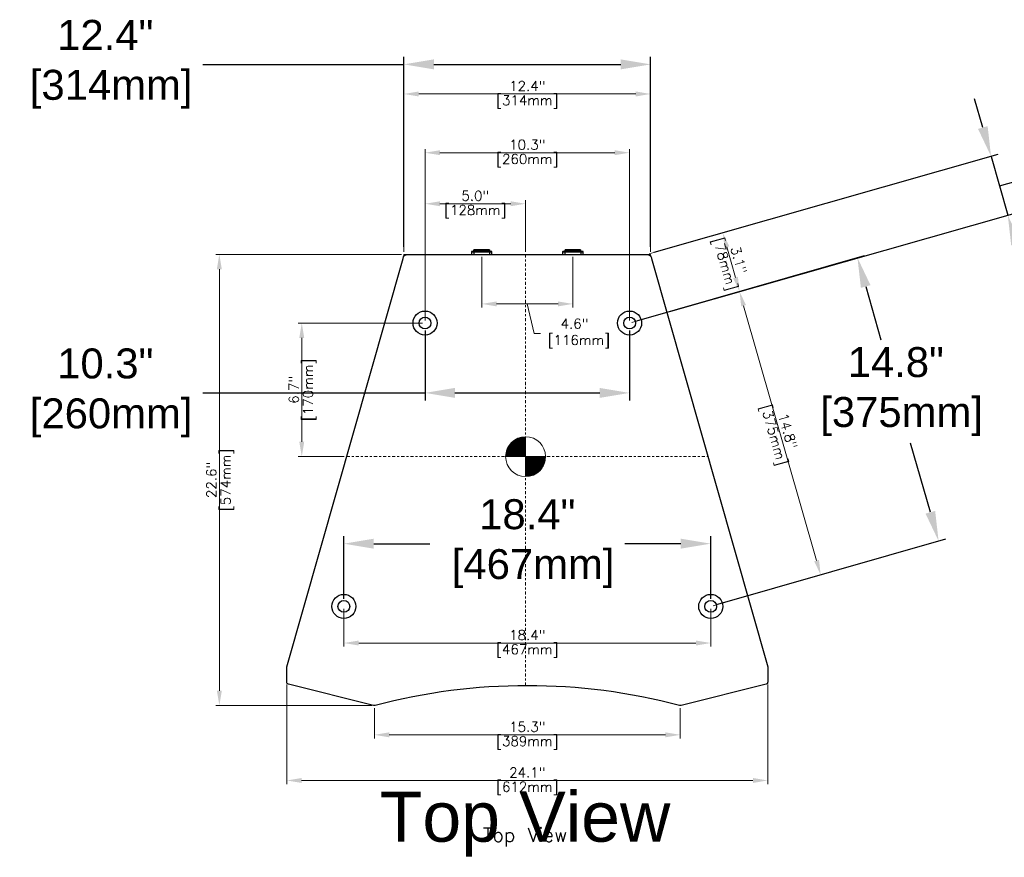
# Model space of a CAD drawing. Extents: x -9 to 148, y 19 to 136.
# Tile 2 of 4: x 24 to 73, y 94 to 136. Entities that reach past the tile are written whole.
import ezdxf
from ezdxf.enums import TextEntityAlignment as Align

# ---------------------------------------------------------------- set-up
doc = ezdxf.new("R2010")
doc.units = 0
doc.header["$LTSCALE"] = 0.125
doc.header["$MEASUREMENT"] = 0
doc.linetypes.add('CENTER', pattern=[2, 1.25, -0.25, 0.25, -0.25])
doc.layers.get('0').update_dxf_attribs({"linetype": 'CONTINUOUS'})
doc.layers.get('DEFPOINTS').update_dxf_attribs({"linetype": 'CONTINUOUS'})
for name, color, linetype, lineweight in [('es-device', 1, 'CONTINUOUS', 25), ('ES-DEVICE-WEB', 7, 'CONTINUOUS', 25), ('es-dimension', 7, 'CONTINUOUS', 5), ('ES-DIMENSION-WEB', 7, 'CONTINUOUS', 15), ('es-text', 5, 'CONTINUOUS', 5)]:
    doc.layers.add(name, color=color, linetype=linetype, lineweight=lineweight)
doc.layers.add('ES-TEXT-WEB', color=7, linetype='CONTINUOUS')
doc.styles.get("Standard").update_dxf_attribs({"font": 'txt.shx'})
doc.styles.add('TrueType', font='ARIALUNI.TTF')
doc.dimstyles.get("Standard").update_dxf_attribs({"dimscale": 0, "dimtxt": 0.4925, "dimasz": 0.7425, "dimexe": 0.18, "dimexo": 0.125, "dimgap": 0.1525, "dimtad": 0, "dimdec": 1, "dimzin": 0, "dimdsep": 46, "dimtxsty": 'Standard', "dimcen": 0, "dimclrd": 256, "dimclre": 256, "dimadec": 0, "dimazin": 0, "dimtfac": 1, "dimtdec": 1, "dimtofl": 0, "dimtmove": 1, "dimatfit": 3, "dimfxl": 0, "dimtolj": 1, "dimtzin": 0, "dimlwd": -1, "dimlwe": -1, "dimarcsym": 0})
doc.dimstyles.new('TrueType', dxfattribs={"dimscale": 1.5, "dimtxt": 1, "dimasz": 1, "dimexe": 0.25, "dimexo": 0.25, "dimgap": 0.25, "dimtad": 0, "dimtih": 1, "dimtoh": 1, "dimdec": 1, "dimzin": 0, "dimdsep": 46, "dimtxsty": 'TrueType', "dimcen": 0, "dimadec": 0, "dimazin": 0, "dimtfac": 1, "dimtdec": 1, "dimtofl": 0, "dimtmove": 1, "dimatfit": 3, "dimfxl": 0, "dimtolj": 1, "dimtzin": 0, "dimarcsym": 0})

# ---------------------------------------------------------------- blocks, each defined once
blk = doc.blocks.new('*D5')
at = {"layer": 'DEFPOINTS', "color": 0}
for p in [(58.787, 109.542), (40.402, 106.401), (58.787, 106.401)]:
    blk.add_point(p, dxfattribs=at)
at = {"layer": 'ES-DIMENSION-WEB', "color": 0, "lineweight": -2}
for p, q in [((40.402, 106.776), (40.402, 109.917)), ((58.787, 106.776), (58.787, 109.917)), ((41.902, 109.542), (44.704, 109.542)), ((57.287, 109.542), (54.485, 109.542))]:
    blk.add_line(p, q, dxfattribs=at)
at = {"layer": 'ES-DIMENSION-WEB', "color": 0}
for points in [[(41.902, 109.792), (41.902, 109.292), (40.402, 109.542)], [(57.287, 109.792), (57.287, 109.292), (58.787, 109.542)]]:
    blk.add_solid(points, dxfattribs=at)
at = {"layer": 'ES-DIMENSION-WEB', "color": 0, "insert": (49.595, 109.542), "char_height": 1.5, "attachment_point": 5, "style": 'TrueType'}
blk.add_mtext('\\A1;18.4"\\P [467mm]', dxfattribs=at)
blk = doc.blocks.new('*D6')
at = {"layer": 'DEFPOINTS', "color": 0}
for p in [(44.469, 120.594), (54.721, 120.594), (54.721, 117.094)]:
    blk.add_point(p, dxfattribs=at)
at = {"layer": 'ES-DIMENSION-WEB', "color": 0, "lineweight": -2}
for p, q in [((44.469, 120.219), (44.469, 116.719)), ((54.721, 120.219), (54.721, 116.719)), ((33.337, 117.094), (44.469, 117.094)), ((45.969, 117.094), (53.221, 117.094))]:
    blk.add_line(p, q, dxfattribs=at)
at = {"layer": 'ES-DIMENSION-WEB', "color": 0}
for points in [[(45.969, 117.344), (45.969, 116.844), (44.469, 117.094)], [(53.221, 117.344), (53.221, 116.844), (54.721, 117.094)]]:
    blk.add_solid(points, dxfattribs=at)
at = {"layer": 'ES-DIMENSION-WEB', "color": 0, "insert": (28.446, 117.094), "char_height": 1.5, "attachment_point": 5, "style": 'TrueType'}
blk.add_mtext('\\A1;10.3"\\P [260mm]', dxfattribs=at)
blk = doc.blocks.new('*D7')
at = {"layer": 'DEFPOINTS', "color": 0}
for p in [(55.776, 133.551), (43.413, 124.034), (55.776, 124.034)]:
    blk.add_point(p, dxfattribs=at)
at = {"layer": 'ES-DIMENSION-WEB', "color": 0, "lineweight": -2}
for p, q in [((43.413, 124.409), (43.413, 133.926)), ((55.776, 124.409), (55.776, 133.926)), ((33.337, 133.551), (43.413, 133.551)), ((44.913, 133.551), (54.276, 133.551))]:
    blk.add_line(p, q, dxfattribs=at)
at = {"layer": 'ES-DIMENSION-WEB', "color": 0}
for points in [[(44.913, 133.801), (44.913, 133.301), (43.413, 133.551)], [(54.276, 133.801), (54.276, 133.301), (55.776, 133.551)]]:
    blk.add_solid(points, dxfattribs=at)
at = {"layer": 'ES-DIMENSION-WEB', "color": 0, "insert": (28.446, 133.551), "char_height": 1.5, "attachment_point": 5, "style": 'TrueType'}
blk.add_mtext('\\A1;12.4"\\P [314mm]', dxfattribs=at)
blk = doc.blocks.new('COG')
h = blk.add_hatch()
h.set_pattern_fill('ANSI31', color=256, scale=0.1, style=0)
h.set_pattern_definition([(45, (41.252907, -178.948929), (-0.0088388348, 0.0088388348), [])])
h.paths.add_polyline_path([(0.707, 0.707, 0.198912), (0, 1), (0, 0)])
h.paths.add_polyline_path([(0, 1, 0.198912), (-0.707, 0.707), (0, 0)])
h.paths.add_polyline_path([(0, 0), (-0.707, -0.707, 0.198912), (0, -1)])
h.paths.add_polyline_path([(0, 0), (0, -1, 0.198912), (0.707, -0.707)])
for p, q in [((-0.707, -0.707), (0.707, 0.707)), ((0.707, -0.707), (-0.707, 0.707))]:
    blk.add_line(p, q)
blk.add_circle((0, 0), 1)
blk = doc.blocks.new('*D8')
at = {"layer": 'DEFPOINTS', "color": 0}
for p in [(73.675, 125.991), (55.587, 124.034), (56.428, 121.08)]:
    blk.add_point(p, dxfattribs=at)
at = {"layer": 'ES-DIMENSION-WEB', "color": 0, "lineweight": -2}
for p, q in [((72.424, 130.387), (72.013, 131.83)), ((55.948, 124.136), (73.195, 129.047)), ((72.835, 128.944), (73.675, 125.991)), ((73.255, 127.467), (77.843, 128.774)), ((77.843, 128.774), (85.294, 128.774)), ((56.789, 121.183), (74.036, 126.093)), ((74.086, 124.548), (74.497, 123.105))]:
    blk.add_line(p, q, dxfattribs=at)
at = {"layer": 'ES-DIMENSION-WEB', "color": 0}
for points in [[(72.664, 130.455), (72.183, 130.318), (72.835, 128.944)], [(74.327, 124.617), (73.846, 124.48), (73.675, 125.991)]]:
    blk.add_solid(points, dxfattribs=at)
at = {"layer": 'ES-DIMENSION-WEB', "color": 0, "char_height": 1.5, "attachment_point": 5, "style": 'TrueType'}
for s, insert in [('\\A1;3.1"', (79.956, 129.915)), ('\\A1;[78mm]', (81.568, 127.436))]:
    blk.add_mtext(s, dxfattribs=dict(at, insert=insert))
blk = doc.blocks.new('*D9')
at = {"layer": 'DEFPOINTS', "color": 0}
for p in [(66.14, 123.866), (54.721, 120.594), (58.787, 106.401)]:
    blk.add_point(p, dxfattribs=at)
at = {"layer": 'ES-DIMENSION-WEB', "color": 0, "lineweight": -2}
for p, q in [((55.081, 120.697), (66.5, 123.97)), ((66.553, 122.424), (67.319, 119.752)), ((69.794, 111.116), (68.804, 114.57)), ((59.148, 106.505), (70.567, 109.777))]:
    blk.add_line(p, q, dxfattribs=at)
at = {"layer": 'ES-DIMENSION-WEB', "color": 0}
for points in [[(66.793, 122.493), (66.313, 122.355), (66.14, 123.866)], [(70.034, 111.184), (69.553, 111.047), (70.207, 109.674)]]:
    blk.add_solid(points, dxfattribs=at)
at = {"layer": 'ES-DIMENSION-WEB', "color": 0, "insert": (68.061, 117.161), "char_height": 1.5, "attachment_point": 5, "style": 'TrueType'}
blk.add_mtext('\\A1;14.8"\\P [375mm]', dxfattribs=at)
blk = doc.blocks.new('NL-4-side')
for p, q in [((-0.512, 0.135), (0.512, 0.135)), ((-0.396, 0.149), (-0.396, 0)), ((0.39, 0.225), (-0.39, 0.225)), ((0.396, 0.149), (0.396, 0))]:
    blk.add_line(p, q)
at = {"flags": 128}
blk.add_lwpolyline([(-0.512, 0), (0.512, 0), (0.512, 0.135, 0.414214), (0.499, 0.149), (-0.499, 0.149, 0.414214), (-0.512, 0.135)], format="xyb", close=True, dxfattribs=at)
blk.add_lwpolyline([(-0.39, 0.149), (-0.39, 0.225, -0.414214), (-0.383, 0.231), (0.383, 0.231, -0.414214), (0.39, 0.225), (0.39, 0.149)], format="xyb", dxfattribs=at)
blk = doc.blocks.new('*D29')
at = {"layer": 'DEFPOINTS', "color": 0, "ltscale": 0.0125}
for p in [(40.402, 106.401), (58.787, 106.401), (58.787, 104.566)]:
    blk.add_point(p, dxfattribs=at)
at = {"layer": 'es-dimension', "ltscale": 0.0125}
for p, q in [((40.402, 106.276), (40.402, 104.386)), ((58.787, 106.276), (58.787, 104.386)), ((41.144, 104.566), (58.045, 104.566))]:
    blk.add_line(p, q, dxfattribs=at)
for points in [[(41.144, 104.69), (41.144, 104.442), (40.402, 104.566)], [(58.045, 104.69), (58.045, 104.442), (58.787, 104.566)]]:
    blk.add_solid(points, dxfattribs=at)
at = {"layer": 'es-dimension', "color": 0, "ltscale": 0.0125, "char_height": 0.4925, "attachment_point": 5}
for s, insert in [('\\A1;18.4"', (49.595, 104.965)), ('\\A1;[467mm]', (49.595, 104.167))]:
    blk.add_mtext(s, dxfattribs=dict(at, insert=insert))
blk = doc.blocks.new('*D30')
at = {"layer": 'DEFPOINTS', "color": 0, "ltscale": 0.0125}
for p in [(54.721, 129.126), (44.469, 120.594), (54.721, 120.594)]:
    blk.add_point(p, dxfattribs=at)
at = {"layer": 'es-dimension', "ltscale": 0.0125}
for p, q in [((44.469, 120.719), (44.469, 129.306)), ((54.721, 120.719), (54.721, 129.306)), ((45.211, 129.126), (53.978, 129.126))]:
    blk.add_line(p, q, dxfattribs=at)
for points in [[(45.211, 129.25), (45.211, 129.003), (44.469, 129.126)], [(53.978, 129.25), (53.978, 129.003), (54.721, 129.126)]]:
    blk.add_solid(points, dxfattribs=at)
at = {"layer": 'es-dimension', "color": 0, "ltscale": 0.0125, "char_height": 0.4925, "attachment_point": 5}
for s, insert in [('\\A1;10.3"', (49.595, 129.525)), ('\\A1;[260mm]', (49.595, 128.728))]:
    blk.add_mtext(s, dxfattribs=dict(at, insert=insert))
blk = doc.blocks.new('*D31')
at = {"layer": 'DEFPOINTS', "color": 0, "ltscale": 0.0125}
for p in [(55.776, 132.068), (43.413, 124.034), (55.776, 124.034)]:
    blk.add_point(p, dxfattribs=at)
at = {"layer": 'es-dimension', "ltscale": 0.0125}
for p, q in [((43.413, 124.159), (43.413, 132.248)), ((55.776, 124.159), (55.776, 132.248)), ((44.156, 132.068), (55.033, 132.068))]:
    blk.add_line(p, q, dxfattribs=at)
for points in [[(44.156, 132.192), (44.156, 131.944), (43.413, 132.068)], [(55.033, 132.192), (55.033, 131.944), (55.776, 132.068)]]:
    blk.add_solid(points, dxfattribs=at)
at = {"layer": 'es-dimension', "color": 0, "ltscale": 0.0125, "char_height": 0.4925, "attachment_point": 5}
for s, insert in [('\\A1;12.4"', (49.595, 132.467)), ('\\A1;[314mm]', (49.595, 131.669))]:
    blk.add_mtext(s, dxfattribs=dict(at, insert=insert))
blk = doc.blocks.new('*D32')
at = {"layer": 'DEFPOINTS', "color": 0, "ltscale": 0.0125}
for p in [(37.543, 102.615), (61.646, 102.615), (61.646, 97.682)]:
    blk.add_point(p, dxfattribs=at)
at = {"layer": 'es-dimension', "ltscale": 0.0125}
for p, q in [((37.543, 102.49), (37.543, 97.502)), ((61.646, 102.49), (61.646, 97.502)), ((38.286, 97.682), (60.903, 97.682))]:
    blk.add_line(p, q, dxfattribs=at)
for points in [[(38.286, 97.806), (38.286, 97.558), (37.543, 97.682)], [(60.903, 97.806), (60.903, 97.558), (61.646, 97.682)]]:
    blk.add_solid(points, dxfattribs=at)
at = {"layer": 'es-dimension', "color": 0, "ltscale": 0.0125, "char_height": 0.4925, "attachment_point": 5}
for s, insert in [('\\A1;24.1"', (49.595, 98.081)), ('\\A1;[612mm]', (49.595, 97.283))]:
    blk.add_mtext(s, dxfattribs=dict(at, insert=insert))
blk = doc.blocks.new('*D33')
at = {"layer": 'DEFPOINTS', "color": 0, "ltscale": 0.0125}
for p in [(43.413, 124.034), (34.161, 101.435), (41.929, 101.435)]:
    blk.add_point(p, dxfattribs=at)
at = {"layer": 'es-dimension', "ltscale": 0.0125}
for p, q in [((43.288, 124.034), (33.981, 124.034)), ((34.161, 123.291), (34.161, 102.178)), ((41.804, 101.435), (33.981, 101.435))]:
    blk.add_line(p, q, dxfattribs=at)
for points in [[(34.037, 123.291), (34.285, 123.291), (34.161, 124.034)], [(34.037, 102.178), (34.285, 102.178), (34.161, 101.435)]]:
    blk.add_solid(points, dxfattribs=at)
at = {"layer": 'es-dimension', "color": 0, "ltscale": 0.0125, "char_height": 0.4925, "attachment_point": 5, "rotation": 90}
for s, insert in [('\\A1;[574mm]', (34.56, 112.734)), ('\\A1;22.6"', (33.762, 112.734))]:
    blk.add_mtext(s, dxfattribs=dict(at, insert=insert))
blk = doc.blocks.new('*D38')
at = {"layer": 'DEFPOINTS', "color": 0, "ltscale": 0.0125}
for p in [(44.469, 120.594), (38.292, 113.902), (40.541, 113.902)]:
    blk.add_point(p, dxfattribs=at)
at = {"layer": 'es-dimension', "ltscale": 0.0125}
for p, q in [((44.344, 120.594), (38.112, 120.594)), ((38.292, 119.851), (38.292, 114.645)), ((40.416, 113.902), (38.112, 113.902))]:
    blk.add_line(p, q, dxfattribs=at)
for points in [[(38.168, 119.851), (38.415, 119.851), (38.292, 120.594)], [(38.168, 114.645), (38.415, 114.645), (38.292, 113.902)]]:
    blk.add_solid(points, dxfattribs=at)
at = {"layer": 'es-dimension', "color": 0, "ltscale": 0.0125, "char_height": 0.4925, "attachment_point": 5, "rotation": 90}
for s, insert in [('\\A1;[170mm]', (38.69, 117.248)), ('\\A1;6.7"', (37.893, 117.248))]:
    blk.add_mtext(s, dxfattribs=dict(at, insert=insert))
blk = doc.blocks.new('*D39')
at = {"layer": 'DEFPOINTS', "color": 0, "ltscale": 0.0125}
for p in [(49.509, 126.569), (44.469, 124.034), (49.509, 124.034)]:
    blk.add_point(p, dxfattribs=at)
at = {"layer": 'es-dimension', "ltscale": 0.0125}
for p, q in [((44.469, 124.159), (44.469, 126.749)), ((45.211, 126.569), (48.767, 126.569)), ((49.509, 124.159), (49.509, 126.749))]:
    blk.add_line(p, q, dxfattribs=at)
for points in [[(45.211, 126.693), (45.211, 126.446), (44.469, 126.569)], [(48.767, 126.693), (48.767, 126.446), (49.509, 126.569)]]:
    blk.add_solid(points, dxfattribs=at)
at = {"layer": 'es-dimension', "color": 0, "ltscale": 0.0125, "char_height": 0.4925, "attachment_point": 5}
for s, insert in [('\\A1;5.0"', (46.989, 126.968)), ('\\A1;[128mm]', (46.989, 126.171))]:
    blk.add_mtext(s, dxfattribs=dict(at, insert=insert))
blk = doc.blocks.new('*D41')
at = {"layer": 'DEFPOINTS', "color": 0, "ltscale": 0.0125}
for p in [(41.929, 101.435), (57.26, 101.435), (57.26, 99.967)]:
    blk.add_point(p, dxfattribs=at)
at = {"layer": 'es-dimension', "ltscale": 0.0125}
for p, q in [((41.929, 101.31), (41.929, 99.787)), ((57.26, 101.31), (57.26, 99.787)), ((42.672, 99.967), (56.517, 99.967))]:
    blk.add_line(p, q, dxfattribs=at)
for points in [[(42.672, 100.091), (42.672, 99.843), (41.929, 99.967)], [(56.517, 100.091), (56.517, 99.843), (57.26, 99.967)]]:
    blk.add_solid(points, dxfattribs=at)
at = {"layer": 'es-dimension', "color": 0, "ltscale": 0.0125, "char_height": 0.4925, "attachment_point": 5}
for s, insert in [('\\A1;15.3"', (49.595, 100.366)), ('\\A1;[389mm]', (49.595, 99.568))]:
    blk.add_mtext(s, dxfattribs=dict(at, insert=insert))
blk = doc.blocks.new('*D42')
at = {"layer": 'DEFPOINTS', "color": 0, "ltscale": 0.0125}
for p in [(55.587, 124.034), (60.233, 122.164), (56.428, 121.08)]:
    blk.add_point(p, dxfattribs=at)
at = {"layer": 'es-dimension', "ltscale": 0.0125}
for p, q in [((55.708, 124.068), (59.565, 125.166)), ((59.596, 124.403), (60.03, 122.878)), ((56.548, 121.114), (60.406, 122.213))]:
    blk.add_line(p, q, dxfattribs=at)
for points in [[(59.715, 124.437), (59.477, 124.369), (59.392, 125.117)], [(60.149, 122.912), (59.911, 122.844), (60.233, 122.164)]]:
    blk.add_solid(points, dxfattribs=at)
at = {"layer": 'es-dimension', "color": 0, "ltscale": 0.0125, "char_height": 0.4925, "attachment_point": 5, "rotation": 285.8925}
for s, insert in [('\\A1;[78mm]', (59.429, 123.531)), ('\\A1;3.1"', (60.196, 123.749))]:
    blk.add_mtext(s, dxfattribs=dict(at, insert=insert))
blk = doc.blocks.new('*D43')
at = {"layer": 'DEFPOINTS', "color": 0, "ltscale": 0.0125}
for p in [(60.231, 122.173), (54.721, 120.594), (58.787, 106.401)]:
    blk.add_point(p, dxfattribs=at)
at = {"layer": 'es-dimension', "ltscale": 0.0125}
for p, q in [((54.841, 120.628), (60.404, 122.222)), ((64.093, 108.694), (60.435, 121.459)), ((58.908, 106.436), (64.471, 108.03))]:
    blk.add_line(p, q, dxfattribs=at)
for points in [[(60.554, 121.493), (60.316, 121.425), (60.231, 122.173)], [(64.212, 108.728), (63.974, 108.66), (64.298, 107.98)]]:
    blk.add_solid(points, dxfattribs=at)
at = {"layer": 'es-dimension', "color": 0, "ltscale": 0.0125, "char_height": 0.4925, "attachment_point": 5, "rotation": 285.9898}
for s, insert in [('\\A1;[375mm]', (61.881, 114.967)), ('\\A1;14.8"', (62.647, 115.186))]:
    blk.add_mtext(s, dxfattribs=dict(at, insert=insert))
blk = doc.blocks.new('*D44')
at = {"layer": 'DEFPOINTS', "color": 0, "ltscale": 0.0125}
for p in [(47.311, 124.034), (51.878, 124.034), (51.878, 121.552)]:
    blk.add_point(p, dxfattribs=at)
at = {"layer": 'es-dimension', "ltscale": 0.0125}
for p, q in [((47.311, 123.909), (47.311, 121.372)), ((51.878, 123.909), (51.878, 121.372)), ((48.054, 121.552), (51.135, 121.552)), ((49.595, 121.552), (49.943, 120.07)), ((49.943, 120.07), (50.248, 120.07))]:
    blk.add_line(p, q, dxfattribs=at)
for points in [[(48.054, 121.675), (48.054, 121.428), (47.311, 121.552)], [(51.135, 121.675), (51.135, 121.428), (51.878, 121.552)]]:
    blk.add_solid(points, dxfattribs=at)
at = {"layer": 'es-dimension', "color": 0, "ltscale": 0.0125, "insert": (51.96, 120.07), "char_height": 0.4925, "attachment_point": 5}
blk.add_mtext('\\A1;4.6"\\P [116mm]', dxfattribs=at)

msp = doc.modelspace()

# ---------------------------------------------------------------- linework, layer by layer
at = {"layer": 'es-device'}
msp.add_lwpolyline([(43.602, 124.034), (55.587, 124.034, -0.376322), (55.822, 123.828), (61.646, 103.373), (61.646, 102.615, -0.32213), (61.565, 102.502), (57.299, 101.441, -0.164351), (57.223, 101.442, 0.129248), (41.967, 101.441, -0.162918), (41.891, 101.441), (37.626, 102.502, -0.326191), (37.543, 102.615), (37.543, 103.373), (43.367, 123.828, -0.376322), (43.601, 124.034)], format="xyb", dxfattribs=at)
for centre, radius in [((44.469, 120.594), 0.601), ((54.721, 120.594), 0.601), ((44.469, 120.594), 0.296), ((54.721, 120.594), 0.296), ((40.402, 106.401), 0.601), ((40.402, 106.401), 0.296), ((58.787, 106.401), 0.601), ((58.787, 106.401), 0.296)]:
    msp.add_circle(centre, radius, dxfattribs=at)
at = {"layer": 'ES-DEVICE-WEB'}
msp.add_lwpolyline([(43.602, 124.034), (55.587, 124.034, -0.376322), (55.822, 123.828), (61.646, 103.373), (61.646, 102.615, -0.32213), (61.565, 102.502), (57.299, 101.441, -0.164351), (57.223, 101.442, 0.129248), (41.967, 101.441, -0.162918), (41.891, 101.441), (37.626, 102.502, -0.326191), (37.543, 102.615), (37.543, 103.373), (43.367, 123.828, -0.376322), (43.601, 124.034)], format="xyb", dxfattribs=at)
for centre, radius in [((44.469, 120.594), 0.601), ((54.721, 120.594), 0.601), ((44.469, 120.594), 0.296), ((54.721, 120.594), 0.296), ((40.402, 106.401), 0.601), ((40.402, 106.401), 0.296), ((58.787, 106.401), 0.601), ((58.787, 106.401), 0.296)]:
    msp.add_circle(centre, radius, dxfattribs=at)
at = {"layer": 'es-dimension'}
for p, q in [((43.413, 124.034), (43.367, 123.828)), ((43.413, 124.034), (43.602, 124.034)), ((55.776, 124.034), (55.587, 124.034)), ((55.776, 124.034), (55.822, 123.828))]:
    msp.add_line(p, q, dxfattribs=at)
at = {"layer": 'es-dimension', "linetype": 'CENTER'}
for p, q in [((49.509, 124.034), (49.509, 102.43)), ((40.541, 113.902), (58.648, 113.902))]:
    msp.add_line(p, q, dxfattribs=at)
at = {"layer": 'ES-DIMENSION-WEB'}
for p, q in [((43.413, 124.034), (43.367, 123.828)), ((43.413, 124.034), (43.602, 124.034)), ((55.776, 124.034), (55.587, 124.034)), ((55.776, 124.034), (55.822, 123.828))]:
    msp.add_line(p, q, dxfattribs=at)

# ---------------------------------------------------------------- block references
at = {"layer": 'es-device'}
for p in [(47.311, 124.034), (51.878, 124.034)]:
    msp.add_blockref('NL-4-side', p, dxfattribs=at)
at = {"layer": 'ES-DEVICE-WEB'}
for p in [(47.311, 124.034), (51.878, 124.034)]:
    msp.add_blockref('NL-4-side', p, dxfattribs=at)
at = {"layer": 'es-dimension', "rotation": 44.99999999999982}
msp.add_blockref('COG', (49.509, 113.902), dxfattribs=at)

# ---------------------------------------------------------------- texts
at = {"layer": 'es-text'}
msp.add_text('Top View', height=0.6985, dxfattribs=at).set_placement((49.483, 94.614), align=Align.CENTER)
at = {"layer": 'ES-TEXT-WEB', "style": 'TrueType'}
msp.add_text('Top View', height=2.5, dxfattribs=at).set_placement((49.483, 94.614), align=Align.CENTER)

# ---------------------------------------------------------------- dimensions: what is measured, and where the dimension line sits
at = {"layer": 'es-dimension'}
for base, p1, p2, picture, middle in [((55.776, 132.068), (43.413, 124.034), (55.776, 124.034), '*D31', (49.595, 132.068)), ((54.721, 129.126), (44.469, 120.594), (54.721, 120.594), '*D30', (49.595, 129.126)), ((49.509, 126.569), (44.469, 124.034), (49.509, 124.034), '*D39', (46.989, 126.569)), ((58.787, 104.566), (40.402, 106.401), (58.787, 106.401), '*D29', (49.595, 104.566)), ((61.646, 97.682), (37.543, 102.615), (61.646, 102.615), '*D32', (49.595, 97.682)), ((57.26, 99.967), (41.929, 101.435), (57.26, 101.435), '*D41', (49.595, 99.967))]:
    dim = msp.add_linear_dim(base=base, p1=p1, p2=p2, dimstyle='Standard', override={"dimscale": 1, "dimpost": '"\\X'}, dxfattribs=at)
    dim.commit()
    dim.dimension.update_dxf_attribs({"geometry": picture, "text_midpoint": middle})
for p1, p2, distance, picture, middle in [((55.587, 124.034), (56.428, 121.08), 3.956, '*D42', (59.813, 123.64)), ((58.787, 106.401), (54.721, 120.594), -5.732, '*D43', (62.264, 115.077))]:
    dim = msp.add_aligned_dim(p1=p1, p2=p2, distance=distance, dimstyle='Standard', override={"dimscale": 1, "dimpost": '"\\X'}, dxfattribs=at)
    dim.commit()
    dim.dimension.update_dxf_attribs({"geometry": picture, "text_midpoint": middle})
for base, p1, p2, picture, middle in [((34.161, 101.435), (43.413, 124.034), (41.929, 101.435), '*D33', (34.161, 112.734)), ((38.292, 113.902), (44.469, 120.594), (40.541, 113.902), '*D38', (38.292, 117.248))]:
    dim = msp.add_linear_dim(base=base, p1=p1, p2=p2, angle=90, dimstyle='Standard', override={"dimscale": 1, "dimpost": '"\\X'}, dxfattribs=at)
    dim.commit()
    dim.dimension.update_dxf_attribs({"geometry": picture, "text_midpoint": middle})
dim = msp.add_linear_dim(base=(51.878, 121.552), p1=(47.311, 124.034), p2=(51.878, 124.034), dimstyle='Standard', override={"dimscale": 1, "dimpost": '"\\X'}, dxfattribs=at)
dim.commit()
dim.dimension.update_dxf_attribs({"geometry": '*D44', "text_midpoint": (50.4, 120.07), "dimtype": 160})
at = {"layer": 'ES-DIMENSION-WEB'}
for base, p1, p2, picture, middle in [((55.776, 133.551), (43.413, 124.034), (55.776, 124.034), '*D7', (28.446, 133.551)), ((54.721, 117.094), (44.469, 120.594), (54.721, 120.594), '*D6', (28.446, 117.094)), ((58.787, 109.542), (40.402, 106.401), (58.787, 106.401), '*D5', (49.595, 109.542))]:
    dim = msp.add_linear_dim(base=base, p1=p1, p2=p2, dimstyle='TrueType', override={"dimpost": '"\\X'}, dxfattribs=at)
    dim.commit()
    dim.dimension.update_dxf_attribs({"geometry": picture, "text_midpoint": middle, "dimtype": 160})
dim = msp.add_aligned_dim(p1=(55.587, 124.034), p2=(56.428, 121.08), distance=17.933, dimstyle='TrueType', override={"dimpost": '"\\X'}, dxfattribs=at)
dim.commit()
dim.dimension.update_dxf_attribs({"geometry": '*D8', "text_midpoint": (78.218, 128.774)})
dim = msp.add_linear_dim(base=(66.14, 123.866), p1=(58.787, 106.401), p2=(54.721, 120.594), angle=105.9898, dimstyle='TrueType', override={"dimpost": '"\\X'}, dxfattribs=at)
dim.commit()
dim.dimension.update_dxf_attribs({"geometry": '*D9', "text_midpoint": (68.061, 117.161), "dimtype": 161})

doc.saveas('drawing.dxf')
